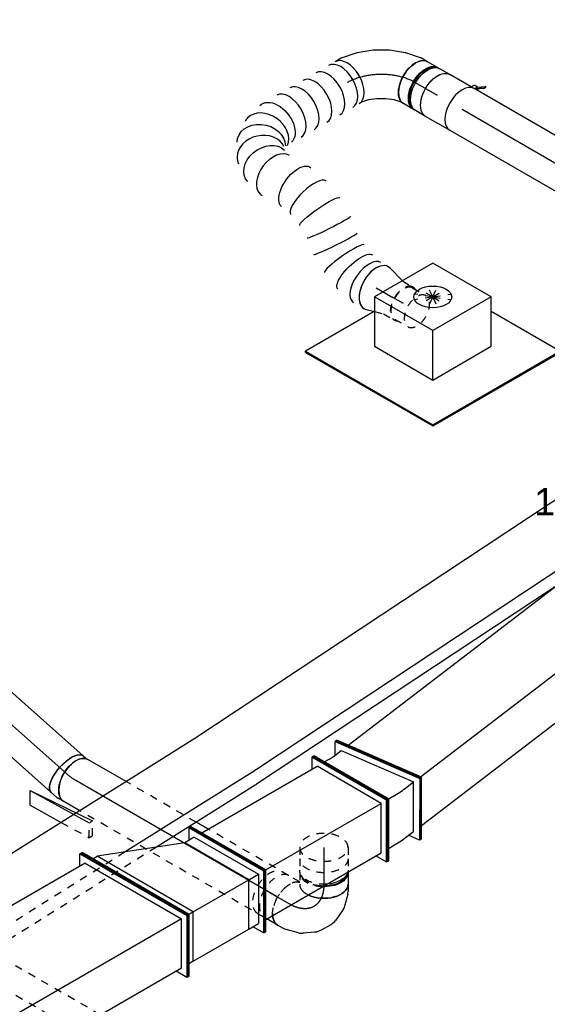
# Model space of a CAD drawing. Extents: x -329828 to 339781, y -55429 to 69176.
# Tile 61 of 140: x -37525 to -35780, y 38255 to 41510. Entities that reach past the tile are written whole.
import ezdxf
from ezdxf.enums import TextEntityAlignment as Align

# ---------------------------------------------------------------- set-up
doc = ezdxf.new("R2010")
doc.units = 0
doc.header["$LTSCALE"] = 50
doc.linetypes.add('CENTER2', pattern=[28.575, 19.05, -3.175, 3.175, -3.175])
doc.linetypes.add('STREEPJES', pattern=[0.1, 0.05, -0.05])
doc.layers.get('0').update_dxf_attribs({"linetype": 'CONTINUOUS'})
for name, color, linetype in [('EL6131--', 2, 'CONTINUOUS'), ('EM6131--', 1, 'CONTINUOUS'), ('lMcht retour bestaand_PR', 1, 'CONTINUOUS'), ('lucht retour bestaand', 8, 'CONTINUOUS'), ('WL570---_RETOUR', 112, 'CONTINUOUS'), ('WL570---_RETOUR_HL', 8, 'CONTINUOUS'), ('WL570---_RETOUR_RST', 2, 'CONTINUOUS'), ('WL570---_RETOUR_RST_HL', 1, 'CONTINUOUS'), ('WM570---_RETOUR_PR', 1, 'CONTINUOUS'), ('WM570---_RETOUR_RST_PR', 1, 'CONTINUOUS')]:
    doc.layers.add(name, color=color, linetype=linetype)
doc.styles.add('BURO-018', font='ARIAL.TTF', dxfattribs={"height": 90})

# ---------------------------------------------------------------- blocks, each defined once
blk = doc.blocks.new('*U648')
at = {"color": 0, "ltscale": 10}
for p, q in [((378.8, 506.2, 2878.8), (378.7, 506.5, 2878.8)), ((379.5, 436.3, 2878.8), (379.5, 436.4, 2878.8)), ((223.4, 247.4, 2878.8), (223.7, 246, 2878.8))]:
    blk.add_line(p, q, dxfattribs=at)
for centre, major_axis, ratio, start_param, end_param in [((255.6, 635, 2878.8), (69.3, 40), 0.57735, 3.141593, 6.442155), ((272.9, 605.1, 2878.8), (73.2, 33.1), 0.502945, 3.191342, 6.233436), ((272.9, 605.1, 2878.8), (73.2, 33.1), 0.502945, 6.233436, 6.332935), ((255.6, 635, 2878.8), (69.3, 40), 0.57735, 2.982623, 3.138451), ((298.8, 499.5, 2878.8), (-79.9, -6.9), 0.139789, 0.010519, 3.131074), ((299.4, 441.5, 2878.8), (80.1, -5.1), 0.061104, 0.004525, 3.137068), ((301.4, 266, 2878.8), (77.9, 19.3), 0.331862, 3.169119, 6.255659), ((357.6, 147.4, 2878.8), (74.3, 30.8), 0.646887, 3.226552, 6.198226), ((357.6, 147.4, 2878.8), (74.3, 30.8), 0.646887, 6.198226, 6.368145), ((0, 0, 2878.8), (0, -80), 0.57735, 3.141593, 6.283185), ((24.7, 0, 2878.8), (0, -80), 0.57735, 3.141593, 6.283185), ((74, 0, 2878.8), (0, -80), 0.57735, 3.141593, 6.283185), ((123.4, 0, 2878.8), (0, -80), 0.57735, 3.141593, 6.283185), ((172.7, 0, 2878.8), (0, -80), 0.57735, 3.141593, 6.283185), ((222, 0, 2878.8), (0, -80), 0.57735, 3.141593, 6.283185), ((315.7, 11.6, 2878.8), (-34.1, 73), 0.750739, 0.1323, 3.009293), ((365.7, 65.5, 2878.8), (76.9, -24.3), 0.803023, 3.317032, 6.107746), ((365.7, 65.5, 2878.8), (76.9, -24.3), 0.803023, 6.107746, 6.458625), ((315.7, 11.6, 2878.8), (-34.1, 73), 0.750739, 3.009293, 3.273893)]:
    blk.add_ellipse(centre, major_axis=major_axis, ratio=ratio, start_param=start_param, end_param=end_param, dxfattribs=at)
at = {"color": 0, "ltscale": 10, "extrusion": (6.4407e-18, -6.78173e-17, -1)}
for centre, major_axis, ratio, start_param, end_param in [((289.8, 555.2, 2878.8), (77.9, 19.3), 0.331862, 6.255659, 9.397252), ((291.4, 383.7, 2878.8), (80.1, -5.1), 0.061104, 3.146117, 6.278661), ((292.1, 323.7, 2878.8), (-79.9, -6.9), 0.139789, 3.152112, 6.293704), ((318.9, 214.4, 2878.8), (-73.2, -33.1), 0.502945, 3.191342, 6.332935), ((369.2, 104.2, 2878.8), (-80.2, -6.9), 0.750739, 3.009293, 6.150885), ((272.5, 0, 2878.8), (10.5, -79.7), 0.646887, 6.198226, 9.339819), ((347.5, 33.9, 2878.8), (59.5, -54.4), 0.803023, 6.107746, 9.249338)]:
    blk.add_ellipse(centre, major_axis=major_axis, ratio=ratio, start_param=start_param, end_param=end_param, dxfattribs=at)
at = {"layer": 'WM570---_RETOUR_PR', "color": 1, "style": 'BURO-018'}
blk.add_attdef('POSNR', text='', height=90, dxfattribs=at).set_placement((0, 0), align=Align.MIDDLE)
blk = doc.blocks.new('*U649')
at = {"color": 0, "ltscale": 10}
for p, q in [((-24.2, 127.6, 2971.2), (-8.5, 145.3, 2971.2)), ((-8.5, 145.3, 2971.2), (-4, 153.1, 2971.2)), ((-72, 95, 2971.2), (-46.2, 109.9, 2971.2)), ((-46.2, 109.9, 2971.2), (-24.2, 127.6, 2971.2)), ((-154.3, 76, 2971.2), (-162.5, 76, 2971.2)), ((-130.6, 80, 2971.2), (-121.5, 80, 2971.2)), ((-121.5, 80, 2971.2), (-98.4, 84.7, 2971.2)), ((-98.4, 84.7, 2971.2), (-72, 95, 2971.2)), ((123, 53, 2971.2), (134.6, 73.1, 2971.2)), ((87, 11.8, 2971.2), (120.6, 49.7, 2971.2)), ((44.5, -22.5, 2971.2), (86.1, 10.9, 2971.2)), ((87, 11.8, 2971.2), (86.1, 10.9, 2971.2)), ((-2.6, -49.7, 2971.2), (44.4, -22.6, 2971.2)), ((44.4, -22.6, 2971.2), (44.5, -22.5, 2971.2)), ((-52.5, -69.1, 2971.2), (-2.8, -49.8, 2971.2)), ((-2.8, -49.8, 2971.2), (-2.6, -49.7, 2971.2)), ((-154.3, -76, 2971.2), (-162.5, -76, 2971.2)), ((-130.6, -80, 2971.2), (-107.4, -80, 2971.2)), ((-103.4, -79.6, 2971.2), (-53.8, -69.4, 2971.2)), ((-52.5, -69.1, 2971.2), (-53.8, -69.4, 2971.2))]:
    blk.add_line(p, q, dxfattribs=at)
for centre, major_axis, ratio, start_param, end_param in [((65.3, 113.1, 2971.2), (69.3, -40), 0.57735, 3.141593, 6.283185), ((-168.8, 0, 2971.2), (0, 76), 0.57735, 3.34014, 6.084638), ((-130.6, 0, 2971.2), (0, 80), 0.57735, 3.141593, 6.283185), ((56.7, 98.2, 2971.2), (65.1, -47), 0.497511, 6.232846, 6.333525), ((-113.4, 0, 2971.2), (8.1, -79.9), 0.497511, 6.232846, 6.333525)]:
    blk.add_ellipse(centre, major_axis=major_axis, ratio=ratio, start_param=start_param, end_param=end_param, dxfattribs=at)
at = {"layer": 'WL570---_RETOUR_HL', "linetype": 'CENTER2'}
blk.add_ellipse((-65.3, 113.1, 2971.2), major_axis=(-138.6, -80), ratio=0.57735, start_param=0.785398, end_param=2.356194, dxfattribs=at)
at = {"layer": 'WM570---_RETOUR_PR', "color": 1, "style": 'BURO-018'}
blk.add_attdef('POSNR', text='', height=90, dxfattribs=at).set_placement((0, 0), align=Align.MIDDLE)
blk = doc.blocks.new('*U650')
at = {"color": 0, "ltscale": 10}
for p, q in [((7.3, 79, 2293.4), (63.7, 63.3, 2293.4)), ((7.3, -79, 2293.4), (34.5, -71.5, 2293.4))]:
    blk.add_line(p, q, dxfattribs=at)
at = {"color": 8, "linetype": 'STREEPJES', "ltscale": 10}
for p, q in [((63.7, 63.3, 2293.4), (66.7, 62.5, 2293.4)), ((63.8, 62.5, 2293.4), (104.7, 62.5, 2293.4)), ((104.7, 59.4, 2293.4), (155.7, 59.4, 2293.4)), ((34.5, -71.5, 2293.4), (66.7, -62.5, 2293.4)), ((63.8, -62.5, 2293.4), (104.7, -62.5, 2293.4)), ((104.7, -59.4, 2293.4), (155.7, -59.4, 2293.4))]:
    blk.add_line(p, q, dxfattribs=at)
at = {"color": 0, "ltscale": 10}
blk.add_ellipse((0, 0, 2293.4), major_axis=(0, -80), ratio=0.57735, start_param=2.982623, end_param=6.442155, dxfattribs=at)
at = {"color": 8, "linetype": 'STREEPJES', "ltscale": 10}
for centre, major_axis, start_param, end_param in [((104.7, 0, 2293.4), (0, -62.5), 3.141593, 6.600746), ((104.7, 0, 2293.4), (0, -59.4), 3.141593, 6.283185), ((104.7, 0, 2293.4), (0, -59.4), 3.141593, 6.283185), ((104.7, 0, 2293.4), (0, -62.5), 2.824032, 3.138451), ((155.7, 0, 2293.4), (0, -59.4), 3.141593, 9.421636), ((155.7, 0, 2293.4), (0, -59.4), 3.141593, 9.421636)]:
    blk.add_ellipse(centre, major_axis=major_axis, ratio=0.57735, start_param=start_param, end_param=end_param, dxfattribs=at)
at = {"layer": 'WL570---_RETOUR_RST_HL', "linetype": 'CENTER2'}
for p in [(0, 0, 2293.4), (104.7, 0, 2293.4)]:
    blk.add_line(p, (63.8, 0, 2293.4), dxfattribs=at)
blk.add_circle((0, 0, 2293.4), 0.075, dxfattribs=at)
at = {"layer": 'WM570---_RETOUR_RST_PR', "color": 1, "style": 'BURO-018'}
blk.add_attdef('POSNR', text='', height=90, dxfattribs=at).set_placement((0, 0), align=Align.MIDDLE)
blk = doc.blocks.new('*U661')
at = {"color": 0, "ltscale": 10}
for p, q in [((-43.1, 118.3, -278.2), (342.1, 118.3, -278.2)), ((-69.1, 76.8, -278.2), (438.4, 76.8, -278.2)), ((43.1, -118.3, -278.2), (2201.8, -118.3, -278.2))]:
    blk.add_line(p, q, dxfattribs=at)
at = {"color": 0, "linetype": 'STREEPJES', "ltscale": 10}
for p, q in [((342.1, 118.3, -278.2), (2115.6, 118.3, -278.2)), ((438.4, 76.8, -278.2), (2089.6, 76.8, -278.2))]:
    blk.add_line(p, q, dxfattribs=at)
at = {"layer": 'EM6131--', "color": 1, "style": 'BURO-018'}
blk.add_attdef('POSNR', text='', height=90, dxfattribs=at).set_placement((0, 0), align=Align.MIDDLE)
blk = doc.blocks.new('*U662')
at = {"color": 0, "linetype": 'STREEPJES', "ltscale": 10}
for p, q in [((4540.4, 21.2, -4715), (4923.8, 21.2, -4715)), ((4491.4, -63.6, -4715), (4874.8, -63.6, -4715))]:
    blk.add_line(p, q, dxfattribs=at)
at = {"layer": 'EM6131--', "color": 1, "style": 'BURO-018'}
blk.add_attdef('POSNR', text='', height=90, dxfattribs=at).set_placement((0, 0), align=Align.MIDDLE)
blk = doc.blocks.new('*U676')
at = {"color": 0, "linetype": 'STREEPJES', "ltscale": 10}
blk.add_line((-43, 119.3, 920.3), (309.3, 119.3, 920.3), dxfattribs=at)
at = {"color": 0, "ltscale": 10}
for p, q in [((309.3, 119.3, 920.3), (1490.9, 119.3, 920.3)), ((-70.1, 78.4, 920.3), (1463.9, 78.4, 920.3)), ((43, -119.3, 920.3), (1577, -119.3, 920.3))]:
    blk.add_line(p, q, dxfattribs=at)
at = {"layer": 'EM6131--', "color": 1, "style": 'BURO-018'}
blk.add_attdef('POSNR', text='', height=90, dxfattribs=at).set_placement((0, 0), align=Align.MIDDLE)
blk = doc.blocks.new('*U677')
at = {"color": 0, "ltscale": 10, "extrusion": (3.21628e-17, 1.78371e-16, -1)}
for centre in [(68.7, -78.4, -277.1), (41.6, -119.3, -277.1)]:
    blk.add_ellipse(centre, major_axis=(-225.2, 148.9), ratio=0.57735, start_param=0.717894, end_param=0.744074, dxfattribs=at)
at = {"layer": 'EM6131--', "color": 1, "style": 'BURO-018'}
blk.add_attdef('POSNR', text='', height=90, dxfattribs=at).set_placement((0, 0), align=Align.MIDDLE)
blk = doc.blocks.new('*U696')
at = {"color": 0, "ltscale": 10}
for p, q in [((-42.2, 80, 2848.9), (-4.1, 80, 2848.9)), ((4.1, 80, 2848.9), (42.2, 80, 2848.9)), ((-42.2, -80, 2848.9), (-4.1, -80, 2848.9)), ((4.1, -80, 2848.9), (42.2, -80, 2848.9))]:
    blk.add_line(p, q, dxfattribs=at)
at = {"color": 0, "ltscale": 10, "extrusion": (-8.22703e-17, -4.74988e-17, -1)}
for centre, major_axis, start_param, end_param in [((-42.2, 0, 2848.9), (0, 80), 0, 3.141593), ((-4.1, 0, 2848.9), (0, 80), 0, 3.141593), ((4.1, 0, 2848.9), (0, 80), 0, 3.230096), ((4.1, 0, 2848.9), (0, 80), 6.194681, 6.280044), ((4.1, 0, 2848.9), (0, 76), 0.198548, 2.943045), ((42.2, 0, 2848.9), (0, 80), 0, 3.141593)]:
    blk.add_ellipse(centre, major_axis=major_axis, ratio=0.57735, start_param=start_param, end_param=end_param, dxfattribs=at)
at = {"layer": 'WL570---_RETOUR_HL', "linetype": 'CENTER2'}
blk.add_line((-42.2, 0, 2848.9), (42.2, 0, 2848.9), dxfattribs=at)
at = {"layer": 'WM570---_RETOUR_PR', "color": 1, "style": 'BURO-018'}
blk.add_attdef('POSNR', text='', height=90, dxfattribs=at).set_placement((0, 0), align=Align.MIDDLE)
blk = doc.blocks.new('*U697')
at = {"color": 2, "ltscale": 10}
for p, q in [((-46.7, 80, 2786), (46.7, 80, 2786)), ((-74.4, -96.7, 2786), (-78.8, -104.3, 2786)), ((-52.7, -89, 2786), (-76.8, -105.9, 2786)), ((-74.4, -96.7, 2786), (-50.6, -80, 2786)), ((-72.4, -98.4, 2786), (-74.4, -96.7, 2786)), ((-48.4, -81.5, 2786), (-72.4, -98.4, 2786)), ((-48.4, -81.5, 2786), (-52.7, -89, 2786)), ((-50.2, -80, 2786), (-48.4, -81.5, 2786)), ((-47.9, -81.1, 2786), (-48.4, -81.5, 2786)), ((-46.7, -80, 2786), (-35.2, -80, 2786)), ((-35.2, -80, 2786), (-40.7, -89.6, 2786)), ((-35.2, -80, 2786), (46.7, -80, 2786)), ((-78.8, -104.3, 2786), (-76.8, -105.9, 2786)), ((-76.8, -105.9, 2786), (-72.4, -98.4, 2786))]:
    blk.add_line(p, q, dxfattribs=at)
blk.add_ellipse((-46.7, 0, 2786), major_axis=(0, 80), ratio=0.57735, start_param=3.141593, end_param=6.283185, dxfattribs=at)
at = {"color": 2, "ltscale": 10, "extrusion": (-5.45148e-17, -1.27622e-16, -1)}
for centre, major_axis, start_param, end_param in [((46.7, 0, 2786), (0, 80), 0, 3.141593), ((-49, -84.9, 2786), (8.26, -4.77), 2.413666, 3.141593), ((-49, -84.9, 2786), (8.26, -4.77), 0, 1.692399)]:
    blk.add_ellipse(centre, major_axis=major_axis, ratio=0.57735, start_param=start_param, end_param=end_param, dxfattribs=at)
at = {"layer": 'WL570---_RETOUR', "color": 1, "style": 'BURO-018'}
blk.add_attdef('I', text='', height=90, dxfattribs=at).set_placement((0, 0), align=Align.MIDDLE)
at = {"layer": 'WM570---_RETOUR_PR', "color": 1, "style": 'BURO-018'}
blk.add_attdef('POSNR', text='', height=90, dxfattribs=at).set_placement((0, 0), align=Align.MIDDLE)
blk = doc.blocks.new('*U698')
at = {"color": 0, "ltscale": 10}
for p, q in [((0, 80, 2394), (507.7, 80, 2394)), ((0, -80, 2394), (507.7, -80, 2394))]:
    blk.add_line(p, q, dxfattribs=at)
blk.add_ellipse((0, 0, 2394), major_axis=(0, 80), ratio=0.57735, start_param=3.141593, end_param=6.283185, dxfattribs=at)
at = {"layer": 'WL570---_RETOUR_HL', "linetype": 'CENTER2'}
blk.add_line((0, 0, 2394), (507.7, 0, 2394), dxfattribs=at)
at = {"layer": 'WM570---_RETOUR_PR', "color": 1, "style": 'BURO-018'}
blk.add_attdef('POSNR', text='', height=90, dxfattribs=at).set_placement((0, 0), align=Align.MIDDLE)
blk = doc.blocks.new('*U710')
at = {"color": 8, "linetype": 'STREEPJES', "ltscale": 10}
for p, q in [((0, 80, -666.1), (705.5, 80, -666.1)), ((0, -80, -666.1), (307, -80, -666.1)), ((353.2, -80, -666.1), (620.8, -80, -666.1))]:
    blk.add_line(p, q, dxfattribs=at)
at = {"color": 0, "ltscale": 10}
for p, q in [((705.5, 80, -666.1), (766.7, 80, -666.1)), ((307, -80, -666.1), (353.2, -80, -666.1)), ((620.8, -80, -666.1), (766.7, -80, -666.1))]:
    blk.add_line(p, q, dxfattribs=at)
at = {"color": 8, "linetype": 'STREEPJES', "ltscale": 10}
blk.add_ellipse((0, 0, -666.1), major_axis=(0, 80), ratio=0.57735, start_param=3.141593, end_param=6.283185, dxfattribs=at)
at = {"color": 0, "ltscale": 10, "extrusion": (-8.22703e-17, -4.74988e-17, -1)}
blk.add_ellipse((766.7, 0, -666.1), major_axis=(0, 80), ratio=0.57735, start_param=0, end_param=3.141593, dxfattribs=at)
at = {"layer": 'WL570---_RETOUR_HL', "linetype": 'CENTER2'}
blk.add_line((0, 0, -666.1), (766.7, 0, -666.1), dxfattribs=at)
at = {"layer": 'WM570---_RETOUR_PR', "color": 1, "style": 'BURO-018'}
blk.add_attdef('POSNR', text='', height=90, dxfattribs=at).set_placement((0, 0), align=Align.MIDDLE)
blk = doc.blocks.new('*U712')
at = {"color": 0, "ltscale": 10}
for p, q in [((0, 80, -103.2), (490.6, 80, -103.2)), ((0, -80, -103.2), (490.6, -80, -103.2))]:
    blk.add_line(p, q, dxfattribs=at)
blk.add_ellipse((0, 0, -103.2), major_axis=(0, 80), ratio=0.408248, start_param=3.141593, end_param=6.283185, dxfattribs=at)
at = {"color": 0, "ltscale": 10, "extrusion": (2.07668e-17, 1.8415e-17, -1)}
blk.add_ellipse((490.6, 0, -103.2), major_axis=(0, 80), ratio=0.408248, start_param=0, end_param=3.141593, dxfattribs=at)
at = {"layer": 'WL570---_RETOUR_HL', "linetype": 'CENTER2'}
blk.add_line((0, 0, -103.2), (490.6, 0, -103.2), dxfattribs=at)
at = {"layer": 'WM570---_RETOUR_PR', "color": 1, "style": 'BURO-018'}
blk.add_attdef('POSNR', text='', height=90, dxfattribs=at).set_placement((0, 0), align=Align.MIDDLE)
blk = doc.blocks.new('*U713')
at = {"color": 0, "ltscale": 10}
for p, q in [((-17.2, 80, -111.8), (6.1, 80, -111.8)), ((10.1, 79.6, -111.8), (34.9, 74.5, -111.8)), ((-17.2, -80, -111.8), (-8.1, -80, -111.8)), ((-8.1, -80, -111.8), (2.8, -82.2, -111.8))]:
    blk.add_line(p, q, dxfattribs=at)
for centre, major_axis, ratio, start_param, end_param in [((-17.2, 0, -111.8), (0, 80), 0.57735, 3.141593, 6.283185), ((0, 0, -111.8), (8.1, 79.9), 0.497511, 6.232846, 6.333525)]:
    blk.add_ellipse(centre, major_axis=major_axis, ratio=ratio, start_param=start_param, end_param=end_param, dxfattribs=at)
at = {"color": 0, "ltscale": 10, "extrusion": (-5.45148e-17, -1.27622e-16, -1)}
blk.add_ellipse((18.8, -3.9, -111.8), major_axis=(16, 78.4), ratio=0.408248, start_param=0, end_param=3.141593, dxfattribs=at)
at = {"layer": 'WL570---_RETOUR_HL', "linetype": 'CENTER2', "extrusion": (-5.45148e-17, -1.27622e-16, -1)}
blk.add_ellipse((48.1, -113.1, -111.8), major_axis=(138.5, -80), ratio=0.57735, start_param=3.926991, end_param=4.18879, dxfattribs=at)
at = {"layer": 'WM570---_RETOUR_PR', "color": 1, "style": 'BURO-018'}
blk.add_attdef('POSNR', text='', height=90, dxfattribs=at).set_placement((0, 0), align=Align.MIDDLE)
blk = doc.blocks.new('*U714')
at = {"color": 8, "linetype": 'STREEPJES', "ltscale": 10}
for p, q in [((0, 80, -972.6), (37.7, 80, -972.6)), ((0, -80, -972.6), (37.7, -80, -972.6))]:
    blk.add_line(p, q, dxfattribs=at)
for start_param, end_param in [(0, 3.141593), (3.141593, 6.283185)]:
    blk.add_ellipse((0, 0, -972.6), major_axis=(0, 80), ratio=0.57735, start_param=start_param, end_param=end_param, dxfattribs=at)
at = {"color": 8, "linetype": 'STREEPJES', "ltscale": 10, "extrusion": (-2.77556e-17, -5.55112e-17, -1)}
blk.add_ellipse((37.7, 0, -972.6), major_axis=(0, 80), ratio=0.57735, start_param=0, end_param=3.141593, dxfattribs=at)
at = {"layer": 'WL570---_RETOUR_HL', "linetype": 'CENTER2'}
blk.add_line((0, 0, -972.6), (37.7, 0, -972.6), dxfattribs=at)
at = {"layer": 'WM570---_RETOUR_PR', "color": 1, "style": 'BURO-018'}
blk.add_attdef('POSNR', text='', height=90, dxfattribs=at).set_placement((0, 0), align=Align.MIDDLE)
blk = doc.blocks.new('*U715')
at = {"color": 8, "linetype": 'STREEPJES', "ltscale": 10}
for p, q in [((-42.2, 80, -916), (-4.1, 80, -916)), ((0, 79.7, -916), (1.2, 79.8, -916)), ((-42.2, -80, -916), (-4.1, -80, -916)), ((4.1, -80, -916), (42.2, -80, -916))]:
    blk.add_line(p, q, dxfattribs=at)
at = {"color": 0, "ltscale": 10}
for p, q in [((1.2, 79.8, -916), (3.9, 80, -916)), ((4.1, 80, -916), (42.2, 80, -916))]:
    blk.add_line(p, q, dxfattribs=at)
at = {"color": 8, "linetype": 'STREEPJES', "ltscale": 10, "extrusion": (-8.32667e-17, -1.11022e-16, -1)}
for centre, major_axis, start_param, end_param in [((-42.2, 0, -916), (0, 80), 0, 3.141593), ((-4.1, 0, -916), (0, 80), 0, 0.120781), ((-4.1, 0, -916), (0, 80), 1.450015, 3.141593), ((4.1, 0, -916), (0, 80), 1.632506, 3.230096), ((4.1, 0, -916), (0, 76), 1.584985, 2.943045), ((42.2, 0, -916), (0, 80), 2.277711, 3.141593)]:
    blk.add_ellipse(centre, major_axis=major_axis, ratio=0.57735, start_param=start_param, end_param=end_param, dxfattribs=at)
at = {"color": 0, "ltscale": 10, "extrusion": (-8.32667e-17, -1.11022e-16, -1)}
for centre, major_axis, start_param, end_param in [((-4.1, 0, -916), (0, 80), 0.120781, 1.450015), ((4.1, 0, -916), (0, 80), 0, 1.632506), ((4.1, 0, -916), (0, 76), 0.198548, 1.584985), ((42.2, 0, -916), (0, 80), 0, 2.277711)]:
    blk.add_ellipse(centre, major_axis=major_axis, ratio=0.57735, start_param=start_param, end_param=end_param, dxfattribs=at)
at = {"layer": 'WL570---_RETOUR_HL', "linetype": 'CENTER2'}
blk.add_line((-42.2, 0, -916), (42.2, 0, -916), dxfattribs=at)
at = {"layer": 'WM570---_RETOUR_PR', "color": 1, "style": 'BURO-018'}
blk.add_attdef('POSNR', text='', height=90, dxfattribs=at).set_placement((0, 0), align=Align.MIDDLE)
blk = doc.blocks.new('*U716')
at = {"color": 0, "ltscale": 10}
for p, q in [((-154.3, 76, -793.8), (-162.5, 76, -793.8)), ((-130.6, 80, -793.8), (-107.4, 80, -793.8)), ((-98.6, 78.8, -793.8), (-58.1, 68, -793.8)), ((-43.6, 61.2, -793.8), (-12.5, 39.3, -793.8)), ((2.8, 22.7, -793.8), (21, -8.9, -793.8)), ((27.8, -30.5, -793.8), (31.2, -68.4, -793.8)), ((29.8, -84.3, -793.8), (19, -124.8, -793.8)), ((15.6, -133, -793.8), (4, -153.1, -793.8))]:
    blk.add_line(p, q, dxfattribs=at)
at = {"color": 8, "linetype": 'STREEPJES', "ltscale": 10}
blk.add_line((-154.3, -76, -793.8), (-162.5, -76, -793.8), dxfattribs=at)
at = {"color": 0, "ltscale": 10}
for centre, major_axis, ratio, start_param, end_param in [((-168.8, 0, -793.8), (0, 76), 0.57735, 4.6982, 6.084638), ((-130.6, 0, -793.8), (0, 80), 0.57735, 4.005474, 6.283185), ((-113.4, 0, -793.8), (10.5, 79.7), 0.646887, 6.198226, 6.368145), ((-63.5, -22.6, -793.8), (59.5, 54.4), 0.803023, 6.107746, 6.458625), ((-49, -69.5, -793.8), (-80.2, 6.9), 0.750739, 3.009293, 3.273893)]:
    blk.add_ellipse(centre, major_axis=major_axis, ratio=ratio, start_param=start_param, end_param=end_param, dxfattribs=at)
at = {"color": 0, "ltscale": 10, "extrusion": (-8.32667e-17, -1.11022e-16, -1)}
for centre, major_axis, ratio, start_param, end_param in [((-84.7, -7.7, -793.8), (-34.1, -73), 0.750739, 3.009293, 3.273893), ((-51.3, -43.7, -793.8), (76.9, 24.3), 0.803023, 6.107746, 6.458625), ((-56.7, -98.2, -793.8), (74.3, -30.8), 0.646887, 6.198226, 6.368145), ((-65.3, -113.1, -793.8), (69.3, -40), 0.57735, 0, 0.706915)]:
    blk.add_ellipse(centre, major_axis=major_axis, ratio=ratio, start_param=start_param, end_param=end_param, dxfattribs=at)
at = {"color": 8, "linetype": 'STREEPJES', "ltscale": 10}
for centre, major_axis, start_param, end_param in [((-168.8, 0, -793.8), (0, 76), 3.34014, 4.6982), ((-130.6, 0, -793.8), (0, 80), 3.141593, 4.005474)]:
    blk.add_ellipse(centre, major_axis=major_axis, ratio=0.57735, start_param=start_param, end_param=end_param, dxfattribs=at)
at = {"color": 8, "linetype": 'STREEPJES', "ltscale": 10, "extrusion": (-8.32667e-17, -1.11022e-16, -1)}
blk.add_ellipse((-65.3, -113.1, -793.8), major_axis=(69.3, -40), ratio=0.57735, start_param=0.706915, end_param=2.982045, dxfattribs=at)
at = {"layer": 'WL570---_RETOUR_HL', "linetype": 'CENTER2', "extrusion": (-8.32667e-17, -1.11022e-16, -1)}
blk.add_ellipse((-196, -113.1, -793.8), major_axis=(-138.6, -80), ratio=0.57735, start_param=2.356194, end_param=3.926991, dxfattribs=at)
at = {"layer": 'WM570---_RETOUR_PR', "color": 1, "style": 'BURO-018'}
blk.add_attdef('POSNR', text='', height=90, dxfattribs=at).set_placement((0, 0), align=Align.MIDDLE)
blk = doc.blocks.new('*U717')
at = {"color": 0, "ltscale": 10}
blk.add_line((0, 80, -701.4), (41.1, 80, -701.4), dxfattribs=at)
at = {"color": 8, "linetype": 'STREEPJES', "ltscale": 10}
for p, q in [((41.1, 80, -701.4), (75.4, 80, -701.4)), ((7.9, -80, -701.4), (75.4, -80, -701.4))]:
    blk.add_line(p, q, dxfattribs=at)
at = {"color": 0, "ltscale": 10}
blk.add_ellipse((0, 0, -701.4), major_axis=(0, 80), ratio=0.57735, start_param=5.576271, end_param=6.283185, dxfattribs=at)
at = {"color": 8, "linetype": 'STREEPJES', "ltscale": 10, "extrusion": (-3.31999e-17, -8.32667e-17, -1)}
blk.add_ellipse((75.4, 0, -701.4), major_axis=(0, 80), ratio=0.57735, start_param=0, end_param=3.141593, dxfattribs=at)
at = {"color": 8, "linetype": 'STREEPJES', "ltscale": 10}
blk.add_ellipse((0, 0, -701.4), major_axis=(0, 80), ratio=0.57735, start_param=3.301141, end_param=5.576271, dxfattribs=at)
at = {"layer": 'WL570---_RETOUR_HL', "linetype": 'CENTER2'}
blk.add_line((0, 0, -701.4), (75.4, 0, -701.4), dxfattribs=at)
at = {"layer": 'WM570---_RETOUR_PR', "color": 1, "style": 'BURO-018'}
blk.add_attdef('POSNR', text='', height=90, dxfattribs=at).set_placement((0, 0), align=Align.MIDDLE)
blk = doc.blocks.new('*U868')
at = {"color": 0, "ltscale": 10}
for p, q in [((-153.1, 88.4, -1461.9), (-51, 265.2, -1461.9)), ((-149, 88.4, -1461.9), (-46.9, 265.2, -1461.9)), ((-51, 265.2, -1461.9), (-46.9, 265.2, -1461.9)), ((-46.9, 265.2, -1461.9), (-26.5, 229.8, -1461.9)), ((1925.2, 88.4, -1461.9), (2027.2, 265.2, -1461.9)), ((1929.2, 88.4, -1461.9), (2031.3, 265.2, -1461.9)), ((2031.3, 265.2, -1461.9), (2027.2, 265.2, -1461.9)), ((-46.9, 229.8, -1461.9), (-128.6, 88.4, -1461.9)), ((-46.9, 229.8, -1461.9), (2006.8, 229.8, -1461.9)), ((-153.1, 88.4, -1461.9), (-149, 88.4, -1461.9)), ((51, -265.2, -1461.9), (-153.1, 88.4, -1461.9)), ((55.1, -265.2, -1461.9), (-149, 88.4, -1461.9)), ((55.1, -229.8, -1461.9), (-128.6, 88.4, -1461.9)), ((-128.6, 88.4, -1461.9), (1925.2, 88.4, -1461.9)), ((1929.2, 88.4, -1461.9), (1925.2, 88.4, -1461.9)), ((2129.3, -265.2, -1461.9), (1925.2, 88.4, -1461.9)), ((2133.4, -265.2, -1461.9), (1929.2, 88.4, -1461.9)), ((75.5, -229.8, -1461.9), (55.1, -265.2, -1461.9)), ((55.1, -229.8, -1461.9), (2108.9, -229.8, -1461.9)), ((51, -265.2, -1461.9), (55.1, -265.2, -1461.9)), ((2133.4, -265.2, -1461.9), (2129.3, -265.2, -1461.9))]:
    blk.add_line(p, q, dxfattribs=at)
at = {"layer": 'lMcht retour bestaand_PR', "color": 1, "style": 'BURO-018'}
blk.add_attdef('POSNR', text='', height=90, dxfattribs=at).set_placement((0, 0), align=Align.MIDDLE)
blk = doc.blocks.new('*U869')
at = {"color": 0, "ltscale": 10}
for p, q in [((-91.9, 265.2, -1433), (-87.8, 265.2, -1433)), ((112.3, -88.4, -1433), (-91.9, 265.2, -1433)), ((116.4, -88.4, -1433), (-87.8, 265.2, -1433)), ((-67.4, 229.8, -1433), (-51, 229.8, -1433)), ((132.7, -88.4, -1433), (-51, 229.8, -1433)), ((222.3, 123.7, -1433), (-51, 229.8, -1433)), ((259.1, 159.1, -1433), (238.7, 123.7, -1433)), ((263.2, 159.1, -1433), (259.1, 159.1, -1433)), ((402, -88.4, -1433), (259.1, 159.1, -1433)), ((406, -88.4, -1433), (263.2, 159.1, -1433)), ((259.1, 123.7, -1433), (222.3, 123.7, -1433)), ((344.8, -88.4, -1433), (222.3, 123.7, -1433)), ((259.1, 123.7, -1433), (381.6, -88.4, -1433)), ((10.2, -265.2, -1433), (112.3, -88.4, -1433)), ((14.3, -265.2, -1433), (116.4, -88.4, -1433)), ((51, -229.8, -1433), (132.7, -88.4, -1433)), ((112.3, -88.4, -1433), (116.4, -88.4, -1433)), ((132.7, -88.4, -1433), (116.4, -88.4, -1433)), ((132.7, -88.4, -1433), (344.8, -88.4, -1433)), ((263.2, -229.8, -1433), (344.8, -88.4, -1433)), ((381.6, -88.4, -1433), (299.9, -229.8, -1433)), ((299.9, -265.2, -1433), (402, -88.4, -1433)), ((304, -265.2, -1433), (406, -88.4, -1433)), ((344.8, -88.4, -1433), (381.6, -88.4, -1433)), ((406, -88.4, -1433), (402, -88.4, -1433)), ((51, -229.8, -1433), (34.7, -229.8, -1433)), ((51, -229.8, -1433), (263.2, -229.8, -1433)), ((263.2, -229.8, -1433), (299.9, -229.8, -1433)), ((279.5, -229.8, -1433), (299.9, -265.2, -1433)), ((10.2, -265.2, -1433), (14.3, -265.2, -1433)), ((304, -265.2, -1433), (299.9, -265.2, -1433))]:
    blk.add_line(p, q, dxfattribs=at)
at = {"layer": 'lMcht retour bestaand_PR', "color": 1, "style": 'BURO-018'}
blk.add_attdef('POSNR', text='', height=90, dxfattribs=at).set_placement((0, 0), align=Align.MIDDLE)
blk = doc.blocks.new('*U870')
at = {"color": 0, "ltscale": 10}
for p, q in [((-78.4, 212.1, -924.9), (-74.3, 212.1, -924.9)), ((64.5, -35.4, -924.9), (-78.4, 212.1, -924.9)), ((68.6, -35.4, -924.9), (-74.3, 212.1, -924.9)), ((-12.2, 179, -924.9), (10, 217.4, -924.9)), ((13.8, 217.9, -924.9), (10, 217.4, -924.9)), ((10, 217.4, -924.9), (191.3, -27.7, -924.9)), ((13.8, 217.9, -924.9), (195, -27.2, -924.9)), ((-37.5, 176.8, -924.9), (-53.9, 176.8, -924.9)), ((-21.1, 177.8, -924.9), (12.7, 182.2, -924.9)), ((12.7, 182.2, -924.9), (168.1, -27.8, -924.9)), ((86.5, -169.3, -924.9), (168.1, -27.8, -924.9)), ((191.3, -27.7, -924.9), (89.2, -204.4, -924.9)), ((195, -27.2, -924.9), (93, -203.9, -924.9)), ((134.3, -32.3, -924.9), (168.1, -27.8, -924.9)), ((195, -27.2, -924.9), (191.3, -27.7, -924.9)), ((-37.5, -212.1, -924.9), (64.5, -35.4, -924.9)), ((-33.5, -212.1, -924.9), (68.6, -35.4, -924.9)), ((64.5, -35.4, -924.9), (68.6, -35.4, -924.9)), ((84.9, -35.4, -924.9), (68.6, -35.4, -924.9)), ((-13, -176.8, -924.9), (3.3, -176.8, -924.9)), ((52.6, -173.7, -924.9), (86.5, -169.3, -924.9)), ((89.2, -204.4, -924.9), (65.2, -172, -924.9)), ((-37.5, -212.1, -924.9), (-33.5, -212.1, -924.9)), ((93, -203.9, -924.9), (89.2, -204.4, -924.9))]:
    blk.add_line(p, q, dxfattribs=at)
for centre, major_axis in [((-98.8, 282.9, -924.9), (129.9, -75)), ((-98.8, 282.9, -924.9), (389.7, -225)), ((-180.4, 141.4, -924.9), (389.7, -225))]:
    blk.add_ellipse(centre, major_axis=major_axis, ratio=0.57735, start_param=5.497787, end_param=5.637413, dxfattribs=at)
at = {"layer": 'lMcht retour bestaand_PR', "color": 1, "style": 'BURO-018'}
blk.add_attdef('POSNR', text='', height=90, dxfattribs=at).set_placement((0, 0), align=Align.MIDDLE)
blk = doc.blocks.new('*U888')
at = {"color": 0, "ltscale": 10}
for p, q in [((-122.3, 174.3, 2149.2), (-203.9, 32.9, 2149.2)), ((100.6, 174.3, 2149.2), (-122.3, 174.3, 2149.2)), ((-10.8, -18.7, 2149.2), (-122.3, 174.3, 2149.2)), ((212.1, -18.7, 2149.2), (100.6, 174.3, 2149.2)), ((-411.3, 129, 2149.2), (-409.3, 132.6, 2149.2)), ((-147, 132.6, 2149.2), (-409.3, 132.6, 2149.2)), ((-409.3, 132.6, 2149.2), (-166.4, -288.1, 2149.2)), ((-411.3, 129, 2149.2), (-168.4, -291.7, 2149.2)), ((-203.9, 32.9, 2149.2), (-92.5, -160.2, 2149.2)), ((-92.5, -160.2, 2149.2), (-10.8, -18.7, 2149.2)), ((212.1, -18.7, 2149.2), (-10.8, -18.7, 2149.2)), ((130.4, -160.2, 2149.2), (212.1, -18.7, 2149.2)), ((319.5, -288.1, 2149.2), (188, -60.5, 2149.2)), ((-92.5, -160.2, 2149.2), (130.4, -160.2, 2149.2)), ((-166.4, -288.1, 2149.2), (-168.4, -291.7, 2149.2)), ((-168.4, -291.7, 2149.2), (317.4, -291.7, 2149.2)), ((-166.4, -288.1, 2149.2), (319.5, -288.1, 2149.2)), ((317.4, -291.7, 2149.2), (319.5, -288.1, 2149.2))]:
    blk.add_line(p, q, dxfattribs=at)
at = {"color": 8, "linetype": 'STREEPJES', "ltscale": 10}
for p, q in [((-146.4, 132.6, 2149.2), (-147, 132.6, 2149.2)), ((44.9, 77.8, 2149.2), (-12, 99.9, 2149.2)), ((44.9, 77.8, 2149.2), (-2.7, 116.1, 2149.2)), ((44.9, 77.8, 2149.2), (19.4, 122, 2149.2)), ((44.9, 77.8, 2149.2), (48.3, 116.1, 2149.2)), ((44.9, 77.8, 2149.2), (76.3, 99.9, 2149.2)), ((44.9, 77.8, 2149.2), (-6.1, 77.8, 2149.2)), ((44.9, 77.8, 2149.2), (13.5, 55.7, 2149.2)), ((44.9, 77.8, 2149.2), (41.5, 39.5, 2149.2)), ((44.9, 77.8, 2149.2), (70.4, 33.6, 2149.2)), ((44.9, 77.8, 2149.2), (92.5, 39.5, 2149.2)), ((44.9, 77.8, 2149.2), (101.9, 55.7, 2149.2)), ((44.9, 77.8, 2149.2), (95.9, 77.8, 2149.2))]:
    blk.add_line(p, q, dxfattribs=at)
at = {"color": 0, "ltscale": 10}
blk.add_ellipse((44.9, 77.8, 2149.2), major_axis=(54.1, -31.2), ratio=0.57735, dxfattribs=at)
at = {"layer": 'WL570---_RETOUR_RST_HL', "linetype": 'CENTER2'}
blk.add_circle((0, 0, 2149.2), 0.075, dxfattribs=at)
at = {"layer": 'WL570---_RETOUR_RST', "color": 1, "style": 'BURO-018'}
for tag in ['MC', 'Q']:
    blk.add_attdef(tag, text='', height=90, dxfattribs=at).set_placement((0, 0), align=Align.MIDDLE)
at = {"layer": 'WM570---_RETOUR_RST_PR', "color": 1, "style": 'BURO-018'}
blk.add_attdef('POSNR', text='', height=90, dxfattribs=at).set_placement((0, 0), align=Align.MIDDLE)
blk = doc.blocks.new('*U1022')
at = {"color": 0, "ltscale": 10}
for p, q in [((-11.9, 214.3, -878.6), (-8.1, 214.3, -878.6)), ((136, -52.2, -878.6), (-11.9, 214.3, -878.6)), ((139.8, -52.2, -878.6), (-8.1, 214.3, -878.6)), ((11.4, 179, -878.6), (4113.4, 179, -878.6)), ((11.9, -214.3, -878.6), (136, -52.2, -878.6)), ((15.7, -214.3, -878.6), (139.8, -52.2, -878.6)), ((136, -52.2, -878.6), (139.8, -52.2, -878.6)), ((138.2, -49.4, -878.6), (4240.2, -49.4, -878.6)), ((42.7, -179, -878.6), (3852.2, -179, -878.6)), ((11.9, -214.3, -878.6), (15.7, -214.3, -878.6))]:
    blk.add_line(p, q, dxfattribs=at)
at = {"layer": 'lMcht retour bestaand_PR', "color": 1, "style": 'BURO-018'}
blk.add_attdef('POSNR', text='', height=90, dxfattribs=at).set_placement((0, 0), align=Align.MIDDLE)
blk = doc.blocks.new('*U1039')
at = {"color": 0, "ltscale": 10}
for p, q in [((-20.4, 212.1, -1297.5), (-16.3, 212.1, -1297.5)), ((122.5, -35.4, -1297.5), (-20.4, 212.1, -1297.5)), ((126.6, -35.4, -1297.5), (-16.3, 212.1, -1297.5)), ((444.4, 212.1, -1297.5), (424, 176.8, -1297.5)), ((448.5, 212.1, -1297.5), (444.4, 212.1, -1297.5)), ((587.3, -35.4, -1297.5), (444.4, 212.1, -1297.5)), ((591.4, -35.4, -1297.5), (448.5, 212.1, -1297.5)), ((4.1, 176.8, -1297.5), (444.4, 176.8, -1297.5)), ((566.9, -35.4, -1297.5), (444.4, 176.8, -1297.5)), ((20.4, -212.1, -1297.5), (122.5, -35.4, -1297.5)), ((24.5, -212.1, -1297.5), (126.6, -35.4, -1297.5)), ((122.5, -35.4, -1297.5), (126.6, -35.4, -1297.5)), ((126.6, -35.4, -1297.5), (566.9, -35.4, -1297.5)), ((485.2, -176.8, -1297.5), (566.9, -35.4, -1297.5)), ((485.2, -212.1, -1297.5), (587.3, -35.4, -1297.5)), ((489.3, -212.1, -1297.5), (591.4, -35.4, -1297.5)), ((591.4, -35.4, -1297.5), (587.3, -35.4, -1297.5)), ((44.9, -176.8, -1297.5), (485.2, -176.8, -1297.5)), ((464.8, -176.8, -1297.5), (485.2, -212.1, -1297.5)), ((20.4, -212.1, -1297.5), (24.5, -212.1, -1297.5)), ((489.3, -212.1, -1297.5), (485.2, -212.1, -1297.5))]:
    blk.add_line(p, q, dxfattribs=at)
at = {"layer": 'lMcht retour bestaand_PR', "color": 1, "style": 'BURO-018'}
blk.add_attdef('POSNR', text='', height=90, dxfattribs=at).set_placement((0, 0), align=Align.MIDDLE)
blk = doc.blocks.new('*U1131')
at = {"color": 0, "ltscale": 10}
for p, q in [((-71.7, 75.6, -520.2), (-46.4, 117.5, -520.2)), ((-46.4, 117.5, -520.2), (65, -75.6, -520.2)), ((-46.4, 117.5, -520.2), (78.1, -75.2, -520.2)), ((-71.7, 75.6, -520.2), (-13, -26.1, -520.2))]:
    blk.add_line(p, q, dxfattribs=at)
at = {"color": 0, "linetype": 'STREEPJES', "ltscale": 10}
for p, q in [((-13, -26.1, -520.2), (39.7, -117.5, -520.2)), ((39.7, -117.5, -520.2), (65, -75.6, -520.2)), ((52.8, -117.2, -520.2), (78.1, -75.2, -520.2))]:
    blk.add_line(p, q, dxfattribs=at)
at = {"color": 0, "ltscale": 10}
blk.add_ellipse((-46.4, 117.5, -520.2), major_axis=(231.1, -139.6), ratio=0.57735, start_param=5.520495, end_param=5.581582, dxfattribs=at)
at = {"color": 0, "linetype": 'STREEPJES', "ltscale": 10}
blk.add_ellipse((-71.7, 75.6, -520.2), major_axis=(231.1, -139.6), ratio=0.57735, start_param=5.520495, end_param=5.581582, dxfattribs=at)
at = {"layer": 'EM6131--', "color": 1, "style": 'BURO-018'}
blk.add_attdef('POSNR', text='', height=90, dxfattribs=at).set_placement((0, 0), align=Align.MIDDLE)

msp = doc.modelspace()

# ---------------------------------------------------------------- block references
at = {"layer": 'EL6131--'}
for name, p, rotation in [('*U676', (-35564.1, 39904.3, -920.3), 213.4677325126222), ('*U661', (-36846, 39056.9, 278.2), 212.120345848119), ('*U1131', (-37389.7, 38885.8, 520.2), 31.13975847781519), ('*U677', (-36844.8, 39057.6, 277.1), 213.4677325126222), ('*U662', (-33399.7, 35919.6, 4715), 149.9999999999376)]:
    msp.add_blockref(name, p, dxfattribs=dict(at, rotation=rotation))
at = {"layer": 'lucht retour bestaand'}
for name, p, rotation in [('*U1022', (-36338.8, 38963, 878.6), 37.42883070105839), ('*U870', (-36381.5, 38930.3, 924.9), 30.00000000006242), ('*U1039', (-36837.8, 38666.8, 1297.5), 30.00000000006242), ('*U869', (-37109.9, 38571, 1433), 30.00000000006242), ('*U868', (-37145.3, 38550.6, 1461.9), 210.0000000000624)]:
    msp.add_blockref(name, p, dxfattribs=dict(at, rotation=rotation))
at = {"layer": 'WL570---_RETOUR'}
for name, p, rotation in [('*U649', (-36328.8, 41367.3, -2971.2), 149.9999999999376), ('*U648', (-36441.9, 41301.9, -2878.8), 210.0000000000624), ('*U696', (-36179.1, 41280.8, -2848.9), 149.9999999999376), ('*U697', (-36102.1, 41236.4, -2786), 149.9999999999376), ('*U698', (-35621.9, 40959.1, -2394), 149.9999999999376), ('*U712', (-37368.5, 39016.3, 103.2), 138.4349488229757), ('*U713', (-37354.2, 39003.5, 111.8), 149.9999999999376), ('*U710', (-36675.3, 38611.6, 666.1), 149.9999999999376), ('*U714', (-36518.9, 38774.1, 972.6), 270), ('*U715', (-36518.9, 38694.2, 916), 270), ('*U717', (-36632, 38586.6, 701.4), 149.9999999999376), ('*U716', (-36518.9, 38521.3, 793.8), 270)]:
    msp.add_blockref(name, p, dxfattribs=dict(at, rotation=rotation))
at = {"layer": 'WL570---_RETOUR_RST'}
ref = msp.add_blockref('*U888', (-36158.6, 40503.9, -2149.2), dxfattribs=dict(at, rotation=30.00000000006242))
ref.add_attrib('Q', '156', dxfattribs={"color": 1, "height": 90, "style": 'BURO-018'}).set_placement((-35718.4, 39917), align=Align.MIDDLE)
ref.add_attrib('MC', 'D', dxfattribs={"color": 1, "height": 90, "style": 'BURO-018'}).set_placement((-35430.3, 40416.1), align=Align.MIDDLE)
at = {"layer": 'WL570---_RETOUR_RST', "rotation": 329.9999999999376}
msp.add_blockref('*U650', (-36345.8, 40624.2, -2293.4), dxfattribs=at)

doc.saveas('drawing.dxf')
